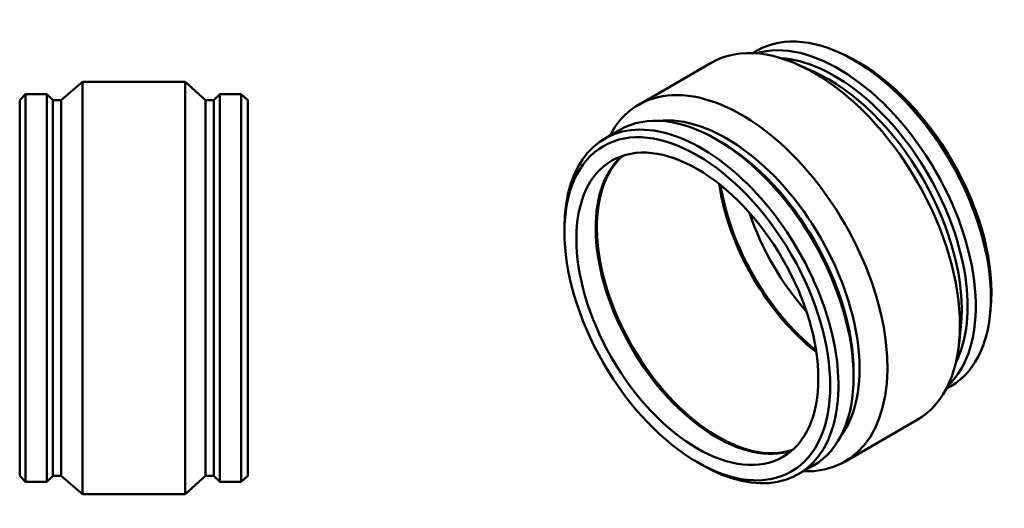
# Model space of a CAD drawing. Header units: inches. Extents: x -42 to 94, y -45 to 100.
# Tile 3 of 3: x 14 to 94, y 60 to 100. Entities that reach past the tile are written whole.
import ezdxf

# ---------------------------------------------------------------- set-up
doc = ezdxf.new("R2010")
doc.units = ezdxf.units.IN
doc.header["$MEASUREMENT"] = 0
doc.layers.add('Visible (ANSI)', color=7, linetype='Continuous', lineweight=50)

msp = doc.modelspace()

# ---------------------------------------------------------------- linework, layer by layer
at = {"layer": 'Visible (ANSI)'}
for p, q in [((73.838, 97.523), (74.207, 97.736)), ((81.27, 97.406), (80.853, 97.593)), ((64.558, 93.328), (70.47, 96.742)), ((78.844, 96.006), (77.54, 96.589)), ((17.494, 93.708), (19.236, 95.189)), ((19.236, 61.609), (19.236, 95.189)), ((19.236, 95.189), (27.597, 95.189)), ((27.597, 61.609), (27.597, 95.189)), ((29.276, 93.708), (27.597, 95.189)), ((14.127, 93.708), (14.6, 94.181)), ((14.6, 62.616), (14.6, 94.181)), ((14.6, 94.181), (16.347, 94.181)), ((16.347, 62.616), (16.347, 94.181)), ((16.821, 93.708), (16.347, 94.181)), ((29.95, 93.708), (30.423, 94.181)), ((30.423, 62.616), (30.423, 94.181)), ((30.423, 94.181), (32.17, 94.181)), ((32.17, 62.616), (32.17, 94.181)), ((32.707, 93.708), (32.17, 94.181)), ((14.127, 63.09), (14.127, 93.708)), ((16.821, 63.09), (16.821, 93.708)), ((16.821, 93.708), (17.494, 93.708)), ((17.494, 63.09), (17.494, 93.708)), ((29.276, 63.09), (29.276, 93.708)), ((29.276, 93.708), (29.95, 93.708)), ((29.95, 63.09), (29.95, 93.708)), ((32.707, 63.09), (32.707, 93.708)), ((61.783, 90.563), (63.019, 91.277)), ((71.245, 90.302), (70.91, 90.495)), ((58.514, 82.952), (58.514, 83.338)), ((93.235, 76.682), (93.188, 76.227)), ((90.809, 75.281), (90.663, 73.86)), ((82.07, 71.552), (82.07, 71.165)), ((89.62, 70.187), (89.989, 70.4)), ((81.348, 64.247), (87.26, 67.661)), ((69.34, 64.202), (69.674, 64.009)), ((77.566, 63.227), (78.801, 63.94)), ((14.127, 63.09), (14.6, 62.616)), ((14.6, 62.616), (16.347, 62.616)), ((16.821, 63.09), (16.347, 62.616)), ((16.821, 63.09), (17.494, 63.09)), ((17.494, 63.09), (19.236, 61.609)), ((29.276, 63.09), (27.597, 61.609)), ((29.276, 63.09), (29.95, 63.09)), ((29.95, 63.09), (30.423, 62.616)), ((30.423, 62.616), (32.17, 62.616)), ((32.707, 63.09), (32.17, 62.616)), ((19.236, 61.609), (27.597, 61.609))]:
    msp.add_line(p, q, dxfattribs=at)
for centre, major_axis, start_param, end_param in [((82.098, 84.068), (-7.891, 13.668), 3.141593, 6.283185), ((80.863, 83.355), (-7.891, 13.668), 3.275539, 6.149239), ((78.865, 82.201), (-8.395, 14.541), 3.141593, 6.283185), ((80.528, 83.161), (-7.655, 13.258), 3.507791, 5.916987), ((82.478, 84.287), (7.655, -13.258), 0.673596, 2.467997), ((80.052, 82.886), (7.655, -13.258), 0.673596, 2.467997), ((72.953, 78.788), (-8.395, 14.541), 2.793427, 6.631351), ((69.674, 76.895), (-7.891, 13.668), 2.356194, 7.068583), ((70.91, 77.608), (-7.891, 13.668), 3.141593, 6.283185), ((71.721, 78.077), (-7.655, 13.258), 3.387489, 6.037289), ((71.245, 77.802), (7.655, -13.258), 0.785398, 2.356194), ((70.91, 77.608), (6.969, -12.07), 3.254498, 6.17028), ((71.008, 77.665), (6.969, -12.07), 3.261589, 6.163189), ((71.008, 77.665), (6.983, -12.095), 3.299417, 6.125361), ((80.809, 83.324), (-6.969, 12.07), 0.966611, 2.174982), ((80.907, 83.381), (-6.969, 12.07), 0.979122, 2.162471), ((82.478, 84.287), (-6.969, 12.07), 1.230552, 1.91104)]:
    msp.add_ellipse(centre, major_axis=major_axis, ratio=0.57735, start_param=start_param, end_param=end_param, dxfattribs=at)
for major_axis in [(-7.655, 13.258), (-6.969, 12.07)]:
    msp.add_ellipse((69.34, 76.702), major_axis=major_axis, ratio=0.57735, dxfattribs=at)

doc.saveas('drawing.dxf')
